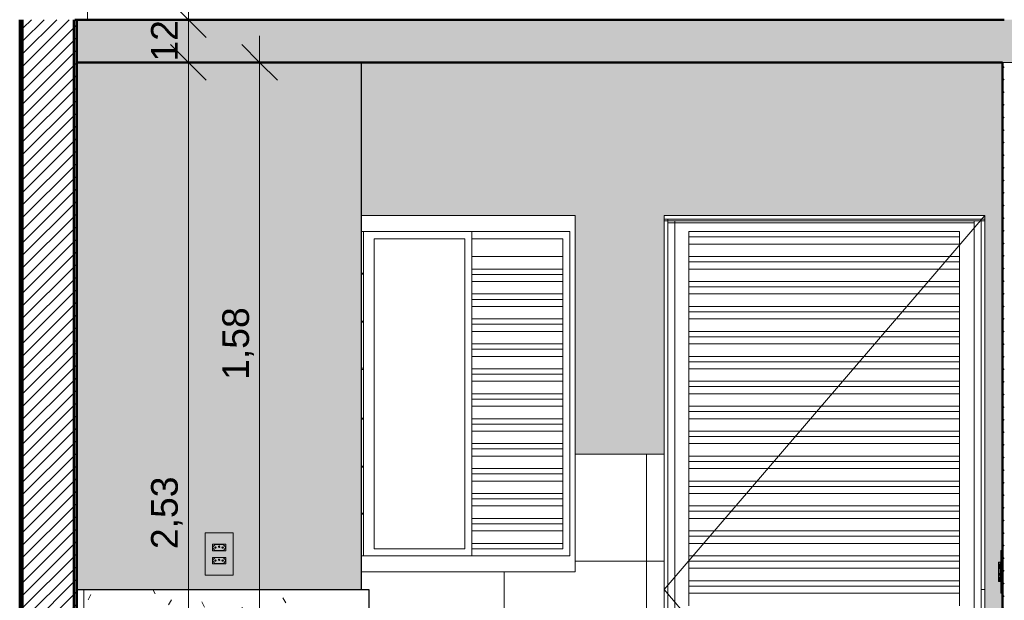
# Model space of a CAD drawing. Header units: metres. Extents: x -28.2 to -1.6, y -1.6 to 5.9.
# Tile 46 of 88: x -17.2 to -14.4, y 1 to 2.6. Entities that reach past the tile are written whole.
import ezdxf

# ---------------------------------------------------------------- set-up
doc = ezdxf.new("R2010")
doc.units = ezdxf.units.M
for name, color, linetype, lineweight in [('A-ANNO-DIMS', 7, 'Continuous', 9), ('A-ANNO-DIMS-50', 7, 'Continuous', 9), ('A-DOOR', 7, 'Continuous', 5), ('A-FLOR', 7, 'Continuous', 5), ('A-FLOR-PATT', 7, 'Continuous', 50), ('A-GENM', 7, 'Continuous', 5), ('A-GLAZ', 7, 'Continuous', 5), ('A-ROOF', 7, 'Continuous', 5), ('A-WALL', 7, 'Continuous', 5), ('A-WALL-PATT', 7, 'Continuous', 5), ('E-ELEC-FIXT', 7, 'Continuous', 5), ('E-LITE', 7, 'Continuous', 5), ('I-WALL', 7, 'Continuous', 5), ('Q-CASE', 7, 'Continuous', 5)]:
    doc.layers.add(name, color=color, linetype=linetype, lineweight=lineweight)
doc.layers.add('A-DETL', color=7, linetype='Continuous', lineweight=5, true_color=0x00a600)
doc.styles.add('Arial_1', font='arial.ttf', dxfattribs={"height": 0.075})
doc.dimstyles.new('Com_linha__ref__contínua__-_Cor_Vermelha_Arial_1_5mm', dxfattribs={"dimscale": 0.3048, "dimtxt": 0.076519, "dimasz": 0.328084, "dimexe": 0.246063, "dimexo": 0.246063, "dimgap": 0.024606, "dimtad": 1, "dimrnd": 0.01, "dimzin": 0, "dimdsep": 46, "dimtxsty": 'Arial_1', "dimblk1": 'OBLIQUE', "dimblk2": 'OBLIQUE', "dimsah": 1, "dimcen": 0.09, "dimdle": 0.246063, "dimazin": 0, "dimtfac": 1, "dimtdec": 4, "dimtix": 1, "dimtmove": 0, "dimatfit": 3, "dimfxl": 1, "dimtvp": 1, "dimtolj": 1, "dimtzin": 0, "dimarcsym": 2})
doc.dimstyles.new('Com_linha__ref__contínua__-_Cor_Vermelha_Arial_1_5mm_2', dxfattribs={"dimscale": 0.3048, "dimtxt": 0.076519, "dimasz": 0.328084, "dimexe": 0.246063, "dimexo": 0.246063, "dimgap": 0.024606, "dimtad": 1, "dimdec": 1, "dimlfac": 100, "dimrnd": 0.1, "dimdsep": 46, "dimtxsty": 'Arial_1', "dimblk1": 'OBLIQUE', "dimblk2": 'OBLIQUE', "dimsah": 1, "dimcen": 0.09, "dimdle": 0.246063, "dimazin": 0, "dimtfac": 1, "dimtdec": 4, "dimtix": 1, "dimtmove": 0, "dimatfit": 3, "dimfxl": 1, "dimtvp": 1, "dimtolj": 1, "dimtzin": 0, "dimarcsym": 2})
pattern_1 = [(45, (-13.49178, 2.812), (-0.01767767, 0.01767767), [])]
pattern_2 = [(0, (-14.575, 2.812), (0.4064, 0.1016), [0.01676, -0.28804, 0.01676, -0.28804, -1.626]), (0, (-14.575, 2.812), (0.4064, 0.1016), [-0.6096, 0.01676, -0.59284, 0.01676, -0.28804, -0.7112]), (0, (-14.575, 2.812), (0.4064, 0.1016), [-1.524, 0.01676, -0.18644, 0.01676, -0.49124]), (120, (-14.423, 2.863), (-0.2911882, 0.3011527), [0.01676, -0.28804, 0.01676, -0.28804, -1.626]), (120, (-14.423, 2.863), (-0.2911882, 0.3011527), [-0.6096, 0.01676, -0.59284, 0.01676, -0.28804, -0.7112]), (120, (-14.423, 2.863), (-0.2911882, 0.3011527), [-1.524, 0.01676, -0.18644, 0.01676, -0.49124]), (240, (-14.372, 3.066), (-0.1152118, -0.4027527), [0.01676, -0.28804, 0.01676, -0.28804, -1.626]), (240, (-14.372, 3.066), (-0.1152118, -0.4027527), [-0.6096, 0.01676, -0.59284, 0.01676, -0.28804, -0.7112]), (240, (-14.372, 3.066), (-0.1152118, -0.4027527), [-1.524, 0.01676, -0.18644, 0.01676, -0.49124])]

# ---------------------------------------------------------------- blocks, each defined once
blk = doc.blocks.new('TAMPO DO ABRIGO GLP EM GRANITO CINZA ANDORINHA - TAMPO DO ABRIGO GLP EM GRANITO CINZA ANDORINHA-1861549-CASA 4')
at = {"layer": 'Q-CASE', "true_color": 0x6b6b6b}
h = blk.add_hatch(dxfattribs=at)
h.set_pattern_fill('FP_3', color=251, style=0, pattern_type=2)
h.set_pattern_definition(pattern_2)
h.paths.add_polyline_path([(-18.055, 0.95), (-17.255, 0.95), (-17.255, 1.05), (-18.055, 1.05), (-18.055, 0.9604)])
h = blk.add_hatch(dxfattribs=at)
h.set_pattern_fill('FP_3', color=251, style=0, pattern_type=2)
h.set_pattern_definition(pattern_2)
h.paths.add_polyline_path([(-16.417, 0.93), (-16.405, 0.93), (-16.405, 0.95), (-18.075, 0.95), (-18.075, 0.93), (-16.425, 0.93)])
at = {"layer": 'Q-CASE'}
for p, q in [((-18.075, 1.05), (-18.055, 1.05)), ((-18.055, 1.05), (-17.255, 1.05)), ((-18.055, 0.95), (-18.055, 1.05)), ((-17.255, 0.95), (-17.255, 1.05)), ((-18.055, 0.95), (-18.075, 0.95)), ((-18.075, 0.95), (-16.405, 0.95)), ((-16.405, 0.93), (-16.405, 0.95)), ((-16.405, 0.93), (-18.075, 0.93))]:
    blk.add_line(p, q, dxfattribs=at)
blk = doc.blocks.new('PORTA DE ABRIR VENEZIANA_ 100_ AÇO GALVANIZADO COM PINTURA BRANCA E FECHADURA TIPO ALAVANCA - Porta Veneziana Branca 85x210-2418156-CASA 4')
at = {"layer": 'A-DOOR'}
for p, q in [((-16.425, 1.05), (-15.525, 2.1)), ((-16.425, 2.09), (-16.425, 0.95)), ((-16.415, 2.09), (-16.425, 2.09)), ((-16.425, 2.085), (-16.425, 2.09)), ((-16.425, 2.09), (-15.525, 2.09)), ((-16.425, 2.085), (-15.525, 2.085)), ((-16.415, 2.09), (-16.415, 0.95)), ((-16.415, 2.08), (-15.555, 2.08)), ((-16.395, 2.085), (-16.395, 0)), ((-15.555, 2.085), (-15.555, 0)), ((-15.535, 2.09), (-15.535, 0)), ((-15.525, 2.09), (-15.535, 2.09)), ((-15.525, 2.09), (-15.525, 0.1)), ((-15.525, 2.09), (-15.525, 2.085)), ((-16.3561, 2.055), (-16.3561, 2.0551)), ((-16.3561, 2.0551), (-15.5961, 2.0551)), ((-16.3561, 2.04), (-16.3561, 2.055)), ((-15.5961, 2.055), (-16.3561, 2.055)), ((-15.5961, 2.0551), (-15.5961, 2.055)), ((-15.5961, 2.055), (-15.5961, 2.04)), ((-16.3561, 2.02), (-16.3561, 2.04)), ((-16.3561, 2.04), (-15.5961, 2.04)), ((-16.3561, 1.985), (-16.3561, 2.02)), ((-16.3561, 2.02), (-15.5961, 2.02)), ((-15.5961, 2.04), (-15.5961, 2.02)), ((-15.5961, 2.02), (-15.5961, 1.985)), ((-16.3561, 1.97), (-16.3561, 1.985)), ((-16.3561, 1.985), (-15.5961, 1.985)), ((-16.3561, 1.95), (-16.3561, 1.97)), ((-16.3561, 1.97), (-15.5961, 1.97)), ((-15.5961, 1.985), (-15.5961, 1.97)), ((-15.5961, 1.97), (-15.5961, 1.95)), ((-16.3561, 1.915), (-16.3561, 1.95)), ((-16.3561, 1.95), (-15.5961, 1.95)), ((-15.5961, 1.95), (-15.5961, 1.915)), ((-16.3561, 1.9), (-16.3561, 1.915)), ((-16.3561, 1.915), (-15.5961, 1.915)), ((-15.5961, 1.915), (-15.5961, 1.9)), ((-16.3561, 1.88), (-16.3561, 1.9)), ((-16.3561, 1.9), (-15.5961, 1.9)), ((-15.5961, 1.9), (-15.5961, 1.88)), ((-16.3561, 1.845), (-16.3561, 1.88)), ((-16.3561, 1.88), (-15.5961, 1.88)), ((-15.5961, 1.88), (-15.5961, 1.845)), ((-16.3561, 1.83), (-16.3561, 1.845)), ((-16.3561, 1.845), (-15.5961, 1.845)), ((-16.3561, 1.81), (-16.3561, 1.83)), ((-16.3561, 1.83), (-15.5961, 1.83)), ((-15.5961, 1.845), (-15.5961, 1.83)), ((-15.5961, 1.83), (-15.5961, 1.81)), ((-16.3561, 1.775), (-16.3561, 1.81)), ((-16.3561, 1.81), (-15.5961, 1.81)), ((-15.5961, 1.81), (-15.5961, 1.775)), ((-16.3561, 1.76), (-16.3561, 1.775)), ((-16.3561, 1.775), (-15.5961, 1.775)), ((-15.5961, 1.775), (-15.5961, 1.76)), ((-16.3561, 1.74), (-16.3561, 1.76)), ((-16.3561, 1.76), (-15.5961, 1.76)), ((-15.5961, 1.76), (-15.5961, 1.74)), ((-16.3561, 1.705), (-16.3561, 1.74)), ((-16.3561, 1.74), (-15.5961, 1.74)), ((-15.5961, 1.74), (-15.5961, 1.705)), ((-16.3561, 1.69), (-16.3561, 1.705)), ((-16.3561, 1.705), (-15.5961, 1.705)), ((-16.3561, 1.67), (-16.3561, 1.69)), ((-16.3561, 1.69), (-15.5961, 1.69)), ((-15.5961, 1.705), (-15.5961, 1.69)), ((-15.5961, 1.69), (-15.5961, 1.67)), ((-16.3561, 1.635), (-16.3561, 1.67)), ((-16.3561, 1.67), (-15.5961, 1.67)), ((-15.5961, 1.67), (-15.5961, 1.635)), ((-16.3561, 1.62), (-16.3561, 1.635)), ((-16.3561, 1.635), (-15.5961, 1.635)), ((-15.5961, 1.635), (-15.5961, 1.62)), ((-16.3561, 1.6), (-16.3561, 1.62)), ((-16.3561, 1.62), (-15.5961, 1.62)), ((-15.5961, 1.62), (-15.5961, 1.6)), ((-16.3561, 1.565), (-16.3561, 1.6)), ((-16.3561, 1.6), (-15.5961, 1.6)), ((-15.5961, 1.6), (-15.5961, 1.565)), ((-16.3561, 1.55), (-16.3561, 1.565)), ((-16.3561, 1.565), (-15.5961, 1.565)), ((-16.3561, 1.53), (-16.3561, 1.55)), ((-16.3561, 1.55), (-15.5961, 1.55)), ((-15.5961, 1.565), (-15.5961, 1.55)), ((-15.5961, 1.55), (-15.5961, 1.53)), ((-16.3561, 1.495), (-16.3561, 1.53)), ((-16.3561, 1.53), (-15.5961, 1.53)), ((-15.5961, 1.53), (-15.5961, 1.495)), ((-16.3561, 1.48), (-16.3561, 1.495)), ((-16.3561, 1.495), (-15.5961, 1.495)), ((-15.5961, 1.495), (-15.5961, 1.48)), ((-16.3561, 1.46), (-16.3561, 1.48)), ((-16.3561, 1.48), (-15.5961, 1.48)), ((-15.5961, 1.48), (-15.5961, 1.46)), ((-16.3561, 1.425), (-16.3561, 1.46)), ((-16.3561, 1.46), (-15.5961, 1.46)), ((-15.5961, 1.46), (-15.5961, 1.425)), ((-16.3561, 1.41), (-16.3561, 1.425)), ((-16.3561, 1.425), (-15.5961, 1.425)), ((-15.5961, 1.425), (-15.5961, 1.41)), ((-16.3561, 1.39), (-16.3561, 1.41)), ((-16.3561, 1.41), (-15.5961, 1.41)), ((-16.3561, 1.355), (-16.3561, 1.39)), ((-16.3561, 1.39), (-15.5961, 1.39)), ((-15.5961, 1.41), (-15.5961, 1.39)), ((-15.5961, 1.39), (-15.5961, 1.355)), ((-16.3561, 1.34), (-16.3561, 1.355)), ((-16.3561, 1.355), (-15.5961, 1.355)), ((-15.5961, 1.355), (-15.5961, 1.34)), ((-16.3561, 1.32), (-16.3561, 1.34)), ((-16.3561, 1.34), (-15.5961, 1.34)), ((-15.5961, 1.34), (-15.5961, 1.32)), ((-16.3561, 1.285), (-16.3561, 1.32)), ((-16.3561, 1.32), (-15.5961, 1.32)), ((-15.5961, 1.32), (-15.5961, 1.285)), ((-16.3561, 1.27), (-16.3561, 1.285)), ((-16.3561, 1.285), (-15.5961, 1.285)), ((-15.5961, 1.285), (-15.5961, 1.27)), ((-16.3561, 1.25), (-16.3561, 1.27)), ((-16.3561, 1.27), (-15.5961, 1.27)), ((-16.3561, 1.215), (-16.3561, 1.25)), ((-16.3561, 1.25), (-15.5961, 1.25)), ((-15.5961, 1.27), (-15.5961, 1.25)), ((-15.5961, 1.25), (-15.5961, 1.215)), ((-16.3561, 1.2), (-16.3561, 1.215)), ((-16.3561, 1.215), (-15.5961, 1.215)), ((-16.3561, 1.18), (-16.3561, 1.2)), ((-16.3561, 1.2), (-15.5961, 1.2)), ((-15.5961, 1.215), (-15.5961, 1.2)), ((-15.5961, 1.2), (-15.5961, 1.18)), ((-16.3561, 1.145), (-16.3561, 1.18)), ((-16.3561, 1.18), (-15.5961, 1.18)), ((-15.5961, 1.18), (-15.5961, 1.145)), ((-16.3561, 1.13), (-16.3561, 1.145)), ((-16.3561, 1.145), (-15.5961, 1.145)), ((-15.5961, 1.145), (-15.5961, 1.13)), ((-16.3561, 1.11), (-16.3561, 1.13)), ((-16.3561, 1.13), (-15.5961, 1.13)), ((-16.3561, 1.075), (-16.3561, 1.11)), ((-16.3561, 1.11), (-15.5961, 1.11)), ((-15.5961, 1.13), (-15.5961, 1.11)), ((-15.5961, 1.11), (-15.5961, 1.075)), ((-16.3561, 1.06), (-16.3561, 1.075)), ((-16.3561, 1.075), (-15.5961, 1.075)), ((-16.3561, 1.04), (-16.3561, 1.06)), ((-16.3561, 1.06), (-15.5961, 1.06)), ((-15.5961, 1.075), (-15.5961, 1.06)), ((-15.5961, 1.06), (-15.5961, 1.04)), ((-15.525, 0), (-16.425, 1.05)), ((-16.3561, 1.005), (-16.3561, 1.04)), ((-16.3561, 1.04), (-15.5961, 1.04)), ((-15.5961, 1.04), (-15.5961, 1.005)), ((-15.535, 1.05), (-15.525, 1.05))]:
    blk.add_line(p, q, dxfattribs=at)
blk = doc.blocks.new('LONGARINA_STEEL_FRAME - LONGARINA_STEEL_FRAME-1917798-CASA 4')
at = {"layer": 'A-ROOF'}
blk.add_line((-18.045, 2.65), (-18.045, 3.6835), dxfattribs=at)
blk = doc.blocks.new('JANELA DE CORRE_389-CASA 40')
at = {"layer": 'A-GLAZ'}
for p, q in [((-16.675, 2.1), (-17.275, 2.1)), ((-16.675, 1.1), (-16.675, 2.1)), ((-17.275, 2.055), (-16.69, 2.055)), ((-17.27, 2.055), (-17.27, 1.145)), ((-16.965, 1.145), (-16.965, 2.055)), ((-16.69, 2.055), (-16.69, 1.145)), ((-17.24, 2.035), (-16.985, 2.035)), ((-17.24, 1.165), (-17.24, 2.035)), ((-16.985, 2.035), (-16.985, 1.165)), ((-16.965, 2.035), (-16.71, 2.035)), ((-16.71, 2.035), (-16.71, 1.165)), ((-16.965, 1.985), (-16.71, 1.985)), ((-17.275, 1.9385), (-17.27, 1.9385)), ((-16.965, 1.95), (-16.71, 1.95)), ((-17.275, 1.9355), (-17.27, 1.9355)), ((-16.965, 1.935), (-16.71, 1.935)), ((-16.965, 1.915), (-16.71, 1.915)), ((-16.965, 1.88), (-16.71, 1.88)), ((-16.965, 1.865), (-16.71, 1.865)), ((-16.965, 1.845), (-16.71, 1.845)), ((-17.275, 1.8035), (-17.27, 1.8035)), ((-17.275, 1.8005), (-17.27, 1.8005)), ((-16.965, 1.81), (-16.71, 1.81)), ((-16.965, 1.795), (-16.71, 1.795)), ((-16.965, 1.775), (-16.71, 1.775)), ((-16.965, 1.74), (-16.71, 1.74)), ((-16.965, 1.725), (-16.71, 1.725)), ((-16.965, 1.705), (-16.71, 1.705)), ((-17.275, 1.6715), (-17.27, 1.6715)), ((-17.275, 1.6685), (-17.27, 1.6685)), ((-16.965, 1.67), (-16.71, 1.67)), ((-16.965, 1.655), (-16.71, 1.655)), ((-16.965, 1.635), (-16.71, 1.635)), ((-16.965, 1.6), (-16.71, 1.6)), ((-16.965, 1.585), (-16.71, 1.585)), ((-16.965, 1.565), (-16.71, 1.565)), ((-17.275, 1.5315), (-17.27, 1.5315)), ((-17.275, 1.5285), (-17.27, 1.5285)), ((-16.965, 1.53), (-16.71, 1.53)), ((-16.965, 1.515), (-16.71, 1.515)), ((-16.965, 1.495), (-16.71, 1.495)), ((-16.965, 1.46), (-16.71, 1.46)), ((-16.965, 1.445), (-16.71, 1.445)), ((-16.965, 1.425), (-16.71, 1.425)), ((-17.275, 1.3965), (-17.27, 1.3965)), ((-17.275, 1.3935), (-17.27, 1.3935)), ((-16.965, 1.39), (-16.71, 1.39)), ((-16.965, 1.375), (-16.71, 1.375)), ((-16.965, 1.355), (-16.71, 1.355)), ((-16.965, 1.32), (-16.71, 1.32)), ((-16.965, 1.305), (-16.71, 1.305)), ((-16.965, 1.285), (-16.71, 1.285)), ((-17.275, 1.2645), (-17.27, 1.2645)), ((-17.275, 1.2615), (-17.27, 1.2615)), ((-16.965, 1.25), (-16.71, 1.25)), ((-16.965, 1.235), (-16.71, 1.235)), ((-16.965, 1.215), (-16.71, 1.215)), ((-16.985, 1.165), (-17.24, 1.165)), ((-16.71, 1.18), (-16.965, 1.18)), ((-16.71, 1.165), (-16.965, 1.165)), ((-16.69, 1.145), (-17.275, 1.145)), ((-17.275, 1.1), (-16.675, 1.1))]:
    blk.add_line(p, q, dxfattribs=at)
blk = doc.blocks.new('1_b_2 Tomadas 2P_T_Conjunto 4x2 - a_ 2 Tomadas 2P_T 10A-2371953-CASA 4')
at = {"layer": 'A-GENM', "true_color": 0xfbfbfb}
h = blk.add_hatch(color=7, dxfattribs=at)
h.paths.add_polyline_path([(-17.6935, 1.0906), (-17.6356, 1.0906), (-17.6356, 1.21), (-17.7145, 1.21), (-17.7145, 1.0906), (-17.6948, 1.0906)])
h.paths.add_polyline_path([(-17.6575, 1.1227), (-17.6935, 1.1232), (-17.6935, 1.1407), (-17.6565, 1.1402), (-17.6565, 1.1227)])
h.paths.add_polyline_path([(-17.659, 1.1593), (-17.6935, 1.1598), (-17.6935, 1.1773), (-17.6565, 1.1768), (-17.6565, 1.1593), (-17.6582, 1.1593)])
at = {"layer": 'A-GENM'}
for p, q in [((-17.6356, 1.21), (-17.7145, 1.21)), ((-17.7145, 1.0906), (-17.7145, 1.21)), ((-17.6356, 1.21), (-17.6356, 1.0906)), ((-17.7145, 1.0906), (-17.6356, 1.0906))]:
    blk.add_line(p, q, dxfattribs=at)
blk = doc.blocks.new('x_Módulo de Tomada não listavel 2 - x_Módulo de Tomada não listavel 2-2371671-CASA 4')
at = {"layer": 'E-ELEC-FIXT', "true_color": 0xfbfbfb}
h = blk.add_hatch(color=7, dxfattribs=at)
h.paths.add_polyline_path([(-17.6849, 1.1593), (-17.6565, 1.1598), (-17.6565, 1.1773), (-17.6935, 1.1768), (-17.6935, 1.1593), (-17.685, 1.1593)])
h.paths.add_polyline_path([(-17.6845, 1.1598), (-17.687, 1.1605), (-17.6911, 1.1643), (-17.6924, 1.1666), (-17.6924, 1.17), (-17.6908, 1.1726), (-17.6862, 1.1765), (-17.6845, 1.1768), (-17.6639, 1.1765), (-17.6621, 1.1753), (-17.6582, 1.1712), (-17.6574, 1.17), (-17.6582, 1.1654), (-17.6621, 1.1613), (-17.6643, 1.16), (-17.6656, 1.1598), (-17.6823, 1.1598)])
h = blk.add_hatch(color=7, dxfattribs=at)
h.paths.add_polyline_path([(-17.675, 1.1598), (-17.6643, 1.16), (-17.6621, 1.1613), (-17.6582, 1.1654), (-17.6575, 1.1679), (-17.6577, 1.17), (-17.6593, 1.1726), (-17.6639, 1.1765), (-17.6656, 1.1768), (-17.6862, 1.1765), (-17.688, 1.1753), (-17.6919, 1.1712), (-17.6925, 1.1686), (-17.6924, 1.1666), (-17.6911, 1.1643), (-17.687, 1.1605), (-17.6845, 1.1598), (-17.6797, 1.1598)])
h.paths.add_polyline_path([(-17.6852, 1.1663), (-17.6866, 1.1669), (-17.6872, 1.1683), (-17.6866, 1.1697), (-17.6852, 1.1703), (-17.6838, 1.1697), (-17.6832, 1.1683), (-17.6838, 1.1669), (-17.6846, 1.1664)])
h.paths.add_polyline_path([(-17.6649, 1.1663), (-17.6663, 1.1669), (-17.6669, 1.1683), (-17.6663, 1.1697), (-17.6649, 1.1703), (-17.6635, 1.1697), (-17.6629, 1.1683), (-17.6635, 1.1669), (-17.6644, 1.1664)])
h.paths.add_polyline_path([(-17.675, 1.1686), (-17.6765, 1.1692), (-17.677, 1.1706), (-17.6765, 1.172), (-17.675, 1.1726), (-17.6736, 1.172), (-17.673, 1.1706), (-17.6736, 1.1692), (-17.6745, 1.1686)])
at = {"layer": 'E-ELEC-FIXT'}
for p, q in [((-17.6565, 1.1773), (-17.6935, 1.1773)), ((-17.6935, 1.1773), (-17.6935, 1.1593)), ((-17.6925, 1.1679), (-17.6925, 1.1687)), ((-17.6925, 1.1687), (-17.6925, 1.1679)), ((-17.6925, 1.1687), (-17.6925, 1.1679)), ((-17.6911, 1.1723), (-17.688, 1.1753)), ((-17.688, 1.1613), (-17.6911, 1.1643)), ((-17.6845, 1.1768), (-17.6656, 1.1768)), ((-17.6621, 1.1753), (-17.659, 1.1723)), ((-17.659, 1.1643), (-17.6621, 1.1613)), ((-17.6575, 1.1687), (-17.6575, 1.1679)), ((-17.6575, 1.1679), (-17.6575, 1.1687)), ((-17.6575, 1.1679), (-17.6575, 1.1687)), ((-17.6565, 1.1593), (-17.6565, 1.1773)), ((-17.6935, 1.1593), (-17.6565, 1.1593)), ((-17.6656, 1.1598), (-17.6845, 1.1598))]:
    blk.add_line(p, q, dxfattribs=at)
for centre, radius, start, end in [((-17.6875, 1.1687), 0.005, 135, 180), ((-17.6875, 1.1679), 0.005, 180, 225), ((-17.6845, 1.1718), 0.005, 90, 135), ((-17.6852, 1.1683), 0.002, 0, 180), ((-17.6852, 1.1683), 0.002, 180, 0), ((-17.675, 1.1706), 0.002, 0, 180), ((-17.675, 1.1706), 0.002, 180, 0), ((-17.6649, 1.1683), 0.002, 0, 180), ((-17.6649, 1.1683), 0.002, 180, 0), ((-17.6656, 1.1718), 0.005, 45, 90), ((-17.6625, 1.1687), 0.005, 0, 45), ((-17.6625, 1.1679), 0.005, 315, 0), ((-17.6845, 1.1648), 0.005, 225, 270), ((-17.6656, 1.1648), 0.005, 270, 315)]:
    blk.add_arc(centre, radius, start, end, dxfattribs=at)
blk = doc.blocks.new('x_Módulo de Tomada não listavel 2 - x_Módulo de Tomada não listavel 2-2371674-CASA 4')
at = {"layer": 'E-ELEC-FIXT', "true_color": 0xfbfbfb}
h = blk.add_hatch(color=7, dxfattribs=at)
h.paths.add_polyline_path([(-17.6651, 1.1227), (-17.6565, 1.1232), (-17.6571, 1.1354), (-17.6582, 1.1288), (-17.6621, 1.1247), (-17.6643, 1.1234), (-17.6656, 1.1232), (-17.6862, 1.1235), (-17.688, 1.1247), (-17.6919, 1.1288), (-17.6926, 1.132), (-17.6935, 1.1354), (-17.6935, 1.1227), (-17.6651, 1.1227)])
h.paths.add_polyline_path([(-17.6575, 1.1321), (-17.6565, 1.1407), (-17.6935, 1.1402), (-17.6924, 1.1334), (-17.6908, 1.1359), (-17.6862, 1.1399), (-17.6845, 1.1402), (-17.6639, 1.1399), (-17.6617, 1.1383), (-17.6582, 1.1346), (-17.6576, 1.1322)])
h = blk.add_hatch(color=7, dxfattribs=at)
h.paths.add_polyline_path([(-17.6845, 1.1232), (-17.6639, 1.1235), (-17.6621, 1.1247), (-17.6582, 1.1288), (-17.6575, 1.1313), (-17.6577, 1.1334), (-17.6592, 1.1359), (-17.6639, 1.1399), (-17.6656, 1.1402), (-17.6862, 1.1399), (-17.688, 1.1387), (-17.6919, 1.1346), (-17.6925, 1.132), (-17.6924, 1.13), (-17.6911, 1.1277), (-17.6862, 1.1235), (-17.6852, 1.1233)])
h.paths.add_polyline_path([(-17.6852, 1.1297), (-17.6866, 1.1303), (-17.6872, 1.1317), (-17.6866, 1.1331), (-17.6852, 1.1337), (-17.6838, 1.1331), (-17.6832, 1.1317), (-17.6838, 1.1303), (-17.6846, 1.1298)])
h.paths.add_polyline_path([(-17.6649, 1.1297), (-17.6663, 1.1303), (-17.6669, 1.1317), (-17.6663, 1.1331), (-17.6649, 1.1337), (-17.6635, 1.1331), (-17.6629, 1.1317), (-17.6635, 1.1303), (-17.6644, 1.1298)])
h.paths.add_polyline_path([(-17.675, 1.132), (-17.6765, 1.1326), (-17.677, 1.134), (-17.6765, 1.1354), (-17.675, 1.136), (-17.6736, 1.1354), (-17.673, 1.134), (-17.6736, 1.1326), (-17.6745, 1.132)])
at = {"layer": 'E-ELEC-FIXT'}
for p, q in [((-17.6565, 1.1407), (-17.6935, 1.1407)), ((-17.6935, 1.1407), (-17.6935, 1.1227)), ((-17.6911, 1.1357), (-17.688, 1.1387)), ((-17.6845, 1.1402), (-17.6656, 1.1402)), ((-17.6621, 1.1387), (-17.659, 1.1357)), ((-17.6565, 1.1227), (-17.6565, 1.1407)), ((-17.6935, 1.1227), (-17.6565, 1.1227)), ((-17.6925, 1.1313), (-17.6925, 1.1321)), ((-17.6925, 1.1321), (-17.6925, 1.1313)), ((-17.6925, 1.1321), (-17.6925, 1.1313)), ((-17.688, 1.1247), (-17.6911, 1.1277)), ((-17.6656, 1.1232), (-17.6845, 1.1232)), ((-17.659, 1.1277), (-17.6621, 1.1247)), ((-17.6575, 1.1321), (-17.6575, 1.1313)), ((-17.6575, 1.1313), (-17.6575, 1.1321)), ((-17.6575, 1.1313), (-17.6575, 1.1321))]:
    blk.add_line(p, q, dxfattribs=at)
for centre, radius, start, end in [((-17.6875, 1.1321), 0.005, 135, 180), ((-17.6845, 1.1352), 0.005, 90, 135), ((-17.6852, 1.1317), 0.002, 0, 180), ((-17.675, 1.134), 0.002, 0, 180), ((-17.675, 1.134), 0.002, 180, 0), ((-17.6649, 1.1317), 0.002, 0, 180), ((-17.6656, 1.1352), 0.005, 45, 90), ((-17.6625, 1.1321), 0.005, 0, 45), ((-17.6875, 1.1313), 0.005, 180, 225), ((-17.6845, 1.1282), 0.005, 225, 270), ((-17.6852, 1.1317), 0.002, 180, 0), ((-17.6649, 1.1317), 0.002, 180, 0), ((-17.6656, 1.1282), 0.005, 270, 315), ((-17.6625, 1.1313), 0.005, 315, 0)]:
    blk.add_arc(centre, radius, start, end, dxfattribs=at)
blk = doc.blocks.new('2_b_4 Interruptores_Conjunto 4x4 - a_ 4 Teclas Simples-2378799-CASA 4')
at = {"layer": 'A-GENM', "true_color": 0xfbfbfb}
for points in [[(-15.4797, 1.0403), (-15.4771, 1.0406), (-15.4771, 1.1597), (-15.4802, 1.1597), (-15.4797, 1.127), (-15.4787, 1.127), (-15.4788, 1.109), (-15.4802, 1.109), (-15.4797, 1.091), (-15.4787, 1.091), (-15.4788, 1.073), (-15.4802, 1.073), (-15.4802, 1.0403)], [(-15.4771, 1.0403), (-15.475, 1.0403), (-15.475, 1.1597), (-15.4771, 1.1597), (-15.4771, 1.0463)]]:
    blk.add_hatch(color=7, dxfattribs=at).paths.add_polyline_path(points)
at = {"layer": 'A-GENM'}
for p, q in [((-15.4802, 1.1597), (-15.4802, 1.127)), ((-15.4771, 1.1597), (-15.4802, 1.1597)), ((-15.4771, 1.1597), (-15.475, 1.1597)), ((-15.4771, 1.1597), (-15.4771, 1.0403)), ((-15.4802, 1.109), (-15.4802, 1.091)), ((-15.4802, 1.073), (-15.4802, 1.0403)), ((-15.4802, 1.0403), (-15.4771, 1.0403)), ((-15.475, 1.0403), (-15.4771, 1.0403))]:
    blk.add_line(p, q, dxfattribs=at)
blk = doc.blocks.new('x_ Módulo de Tecla Interrupor não listavel 1 4 teclas 4X4 - x_ Módulo de Tecla Interrupor não listavel 1 4 teclas 4X4-2386018-CASA 4')
at = {"layer": 'E-LITE', "true_color": 0xfbfbfb}
for points in [[(-15.4861, 1.109), (-15.4841, 1.109), (-15.4846, 1.127), (-15.4861, 1.127), (-15.4861, 1.1191)], [(-15.4841, 1.109), (-15.4787, 1.109), (-15.4787, 1.127), (-15.4841, 1.127)]]:
    blk.add_hatch(color=7, dxfattribs=at).paths.add_polyline_path(points)
at = {"layer": 'E-LITE'}
for p, q in [((-15.4861, 1.127), (-15.4861, 1.109)), ((-15.4841, 1.127), (-15.4861, 1.127)), ((-15.4861, 1.109), (-15.4841, 1.109)), ((-15.4841, 1.127), (-15.4787, 1.127)), ((-15.4787, 1.109), (-15.4841, 1.109))]:
    blk.add_line(p, q, dxfattribs=at)
blk = doc.blocks.new('x_ Módulo de Tecla Interrupor não listavel 2 4 teclas 4X4 - x_ Módulo de Tecla Interrupor não listavel 2 4 teclas 4X4-2386020-CASA 4')
at = {"layer": 'E-LITE', "true_color": 0xfbfbfb}
for points in [[(-15.4861, 1.073), (-15.4841, 1.073), (-15.4846, 1.091), (-15.4861, 1.091), (-15.4861, 1.075)], [(-15.4795, 1.073), (-15.4787, 1.073), (-15.4787, 1.091), (-15.4841, 1.091), (-15.4841, 1.073)]]:
    blk.add_hatch(color=7, dxfattribs=at).paths.add_polyline_path(points)
at = {"layer": 'E-LITE'}
for p, q in [((-15.4861, 1.091), (-15.4861, 1.073)), ((-15.4841, 1.091), (-15.4861, 1.091)), ((-15.4841, 1.091), (-15.4787, 1.091)), ((-15.4861, 1.073), (-15.4841, 1.073)), ((-15.4787, 1.073), (-15.4841, 1.073))]:
    blk.add_line(p, q, dxfattribs=at)
blk = doc.blocks.new('1_f_1 Tomada _ 2 Interruptores_Conjunto 4x2 - a_2 Simples _ 1 Tomada 10A-2372388-CASA 4')
at = {"layer": 'A-GENM'}
for q in [(-15.4802, 1.16), (-15.475, 1.16)]:
    blk.add_line((-15.4771, 1.16), q, dxfattribs=at)
blk = doc.blocks.new('x_Módulo de Tecla Interrupor não listavel 4_2 teclas com tomada - x_Módulo de Tecla Interrupor não listavel 4_2 teclas com tomada-2378012-CASA 4')
at = {"layer": 'E-LITE'}
for p, q in [((-15.4863, 1.127), (-15.4863, 1.109)), ((-15.4862, 1.127), (-15.4863, 1.127)), ((-15.4863, 1.109), (-15.4862, 1.109))]:
    blk.add_line(p, q, dxfattribs=at)
blk = doc.blocks.new('x_Módulo de Tecla Interrupor não listavel 4a 2 teclas com tomada - x_Módulo de Tecla Interrupor não listavel 4a 2 teclas com tomada-2378013-CASA 4')
at = {"layer": 'E-LITE', "true_color": 0xfbfbfb}
for points in [[(-15.4863, 1.091), (-15.4843, 1.091), (-15.4848, 1.109), (-15.4863, 1.109), (-15.4863, 1.1036)], [(-15.4841, 1.091), (-15.4802, 1.091), (-15.4802, 1.109), (-15.4843, 1.109), (-15.4843, 1.091)]]:
    blk.add_hatch(color=7, dxfattribs=at).paths.add_polyline_path(points)
at = {"layer": 'E-LITE'}
for p, q in [((-15.4863, 1.109), (-15.4863, 1.091)), ((-15.4862, 1.109), (-15.4863, 1.109)), ((-15.4863, 1.091), (-15.4862, 1.091))]:
    blk.add_line(p, q, dxfattribs=at)
blk = doc.blocks.new('DIMBLOCK20-CASA 4')
at = {"layer": 'A-ANNO-DIMS-50', "color": 242, "true_color": 0xbd2b2e, "transparency": 16777216}
for p, q in [((-16.4781, 0.95), (-16.4781, 2.605)), ((-16.4781, 2.53), (-16.5281, 2.58)), ((-16.4781, 2.53), (-16.5531, 2.53)), ((-16.4781, 2.53), (-16.4281, 2.48)), ((-16.4781, 2.53), (-16.4738, 2.53)), ((-16.4781, 0.95), (-16.5281, 1)), ((-16.4781, 0.95), (-16.5531, 0.95)), ((-16.4781, 0.95), (-16.4281, 0.9)), ((-16.4781, 0.95), (-16.4738, 0.95))]:
    blk.add_line(p, q, dxfattribs=at)
at = {"layer": 'A-ANNO-DIMS-50', "color": 0, "transparency": 16777216, "insert": (-16.5829, 1.6388), "char_height": 0.075, "width": 0.242979, "attachment_point": 1, "rotation": 90, "line_spacing_factor": 0.941778, "style": 'Arial_1'}
blk.add_mtext('1,58', dxfattribs=at)
blk = doc.blocks.new('_Oblique')
at = {"color": 0, "linetype": 'ByBlock', "lineweight": -2}
blk.add_line((-0.5, -0.5), (0.5, 0.5), dxfattribs=at)
blk = doc.blocks.new('DIMBLOCK21-CASA 4')
at = {"layer": 'A-ANNO-DIMS-50', "color": 242, "true_color": 0xbd2b2e, "transparency": 16777216}
for p, q in [((-16.6781, -0.075), (-16.6781, 2.605)), ((-16.6781, 2.53), (-16.7281, 2.58)), ((-16.6781, 2.53), (-16.7531, 2.53)), ((-16.6781, 2.53), (-16.6281, 2.48)), ((-16.6781, 2.53), (-16.6738, 2.53)), ((-16.6781, 0), (-16.7281, 0.05)), ((-16.6781, 0), (-16.6281, -0.05)), ((-16.6781, 0), (-16.7531, 0)), ((-16.6781, 0), (-16.6738, 0))]:
    blk.add_line(p, q, dxfattribs=at)
at = {"layer": 'A-ANNO-DIMS-50', "color": 0, "transparency": 16777216, "insert": (-16.7829, 1.1638), "char_height": 0.075, "width": 0.242979, "attachment_point": 1, "rotation": 90, "line_spacing_factor": 0.941778, "style": 'Arial_1'}
blk.add_mtext('2,53', dxfattribs=at)
blk = doc.blocks.new('DIMBLOCK22-CASA 4')
at = {"layer": 'A-ANNO-DIMS-50', "color": 242, "true_color": 0xbd2b2e, "transparency": 16777216}
for p, q in [((-16.6781, 2.455), (-16.6781, 2.725)), ((-16.6781, 2.65), (-16.7281, 2.7)), ((-16.6781, 2.65), (-16.7531, 2.65)), ((-16.6781, 2.65), (-16.6281, 2.6)), ((-16.6781, 2.65), (-16.6738, 2.65)), ((-16.6781, 2.53), (-16.7281, 2.58)), ((-16.6781, 2.53), (-16.7531, 2.53)), ((-16.6781, 2.53), (-16.6281, 2.48)), ((-16.6781, 2.53), (-16.6738, 2.53))]:
    blk.add_line(p, q, dxfattribs=at)
at = {"layer": 'A-ANNO-DIMS-50', "color": 0, "transparency": 16777216, "insert": (-16.7829, 2.5323), "char_height": 0.075, "width": 0.138441, "attachment_point": 1, "rotation": 90, "line_spacing_factor": 0.941778, "style": 'Arial_1'}
blk.add_mtext('12', dxfattribs=at)

msp = doc.modelspace()

# ---------------------------------------------------------------- hatches: boundary and pattern name
at = {"layer": 'A-FLOR-PATT', "lineweight": 5, "true_color": 0x808080}
h = msp.add_hatch(dxfattribs=at)
h.set_pattern_fill('FP_2', color=8, style=0, pattern_type=2)
h.set_pattern_definition([(0, (-13.49178, 2.812), (0.2032, 0.0508), [0.01676, -0.13564, 0.01676, -0.13564, -0.8128]), (0, (-13.49178, 2.812), (0.2032, 0.0508), [-0.3048, 0.01676, -0.28804, 0.01676, -0.13564, -0.3556]), (0, (-13.49178, 2.812), (0.2032, 0.0508), [-0.762, 0.01676, -0.08484, 0.01676, -0.23724]), (120, (-13.41578, 2.838), (-0.1455941, 0.15057636), [0.01676, -0.13564, 0.01676, -0.13564, -0.8128]), (120, (-13.41578, 2.838), (-0.1455941, 0.15057636), [-0.3048, 0.01676, -0.28804, 0.01676, -0.13564, -0.3556]), (120, (-13.41578, 2.838), (-0.1455941, 0.15057636), [-0.762, 0.01676, -0.08484, 0.01676, -0.23724]), (240, (-13.38978, 2.939), (-0.0576059, -0.20137636), [0.01676, -0.13564, 0.01676, -0.13564, -0.8128]), (240, (-13.38978, 2.939), (-0.0576059, -0.20137636), [-0.3048, 0.01676, -0.28804, 0.01676, -0.13564, -0.3556]), (240, (-13.38978, 2.939), (-0.0576059, -0.20137636), [-0.762, 0.01676, -0.08484, 0.01676, -0.23724])])
h.paths.add_polyline_path([(-16.8643, 2.53), (-10.3118, 2.53), (-10.3118, 2.65), (-16.9918, 2.65), (-16.9918, 2.53)])
at = {"layer": 'A-WALL-PATT', "true_color": 0x808080}
h = msp.add_hatch(dxfattribs=at)
h.set_pattern_fill('FP_1', color=8, style=0, pattern_type=2)
h.set_pattern_definition(pattern_1)
h.paths.add_polyline_path([(-17.1443, -0.07), (-17.1443, 2.65), (-17.1468, 2.65), (-17.1468, -0.07)])
h = msp.add_hatch(dxfattribs=at)
h.set_pattern_fill('FP_1', color=8, style=0, pattern_type=2)
h.set_pattern_definition(pattern_1)
h.paths.add_polyline_path([(-17.1418, -0.07), (-17.1418, 2.65), (-17.1443, 2.65), (-17.1443, -0.07)])
h = msp.add_hatch(dxfattribs=at)
h.set_pattern_fill('FP_1', color=8, style=0, pattern_type=2)
h.set_pattern_definition(pattern_1)
h.paths.add_polyline_path([(-17.0174, -0.07), (-17.0018, -0.07), (-17.0018, 2.65), (-17.1418, 2.65), (-17.1418, -0.07)])
h = msp.add_hatch(dxfattribs=at)
h.set_pattern_fill('FP_1', color=8, style=0, pattern_type=2)
h.set_pattern_definition(pattern_1)
h.paths.add_polyline_path([(-16.9993, -0.07), (-16.9993, 2.65), (-17.0018, 2.65), (-17.0018, -0.07)])
h = msp.add_hatch(dxfattribs=at)
h.set_pattern_fill('FP_1', color=8, style=0, pattern_type=2)
h.set_pattern_definition(pattern_1)
h.paths.add_polyline_path([(-16.9968, -0.07), (-16.9968, 2.65), (-16.9993, 2.65), (-16.9993, -0.07)])
h = msp.add_hatch(dxfattribs=at)
h.set_pattern_fill('FP_11', color=8, style=0, pattern_type=2)
h.set_pattern_definition([(0, (-15.39178, -0.07), (0, 0.3), []), (90, (-15.39178, -0.07), (-0.4, 2e-17), [])])
h.paths.add_polyline_path([(-15.5577, 0.95), (-15.3418, 0.95), (-15.3418, 1.43), (-15.5918, 1.43), (-15.5918, 1.1), (-16.1918, 1.1), (-16.1918, 1.05), (-16.1718, 1.05), (-16.1718, 0.95), (-15.6399, 0.95)])
at = {"layer": 'I-WALL', "true_color": 0x808080}
h = msp.add_hatch(dxfattribs=at)
h.set_pattern_fill('FP_1', color=8, style=0, pattern_type=2)
h.set_pattern_definition(pattern_1)
h.paths.add_polyline_path([(-17.1468, -0.07), (-17.1468, 2.65), (-17.1518, 2.65), (-17.1518, -0.07)])
h = msp.add_hatch(dxfattribs=at)
h.set_pattern_fill('FP_1', color=8, style=0, pattern_type=2)
h.set_pattern_definition(pattern_1)
h.paths.add_polyline_path([(-16.9918, -0.07), (-16.9918, 2.65), (-16.9968, 2.65), (-16.9968, -0.07)])
at = {"layer": 'I-WALL', "true_color": 0xf4eccd}
h = msp.add_hatch(color=254, dxfattribs=at)
h.paths.add_polyline_path([(-16.9918, 0.1), (-16.1918, 0.1), (-16.1918, 0.93), (-16.9918, 0.93), (-16.9918, 0.1298)])
h.paths.add_polyline_path([(-16.5965, 1.05), (-16.1918, 1.05), (-16.1918, 2.53), (-16.9918, 2.53), (-16.9918, 1.05), (-16.6348, 1.05)])
h.paths.add_polyline_path([(-16.5918, 1.0906), (-16.6313, 1.0906), (-16.6313, 1.21), (-16.5524, 1.21), (-16.5524, 1.0906), (-16.5733, 1.0906)])
h.paths.add_polyline_path([(-16.6019, 1.1297), (-16.6005, 1.1303), (-16.5999, 1.1317), (-16.6005, 1.1331), (-16.6019, 1.1337), (-16.6034, 1.1331), (-16.6039, 1.1317), (-16.6034, 1.1303), (-16.6025, 1.1298)])
h.paths.add_polyline_path([(-16.5817, 1.1297), (-16.5803, 1.1303), (-16.5797, 1.1317), (-16.5803, 1.1331), (-16.5817, 1.1337), (-16.5831, 1.1331), (-16.5837, 1.1317), (-16.5831, 1.1303), (-16.5822, 1.1298)])
h.paths.add_polyline_path([(-16.6093, 1.1313), (-16.6098, 1.1359), (-16.6094, 1.1317)])
h.paths.add_polyline_path([(-16.5918, 1.132), (-16.5904, 1.1326), (-16.5898, 1.134), (-16.5904, 1.1354), (-16.5918, 1.136), (-16.5932, 1.1354), (-16.5938, 1.134), (-16.5932, 1.1326), (-16.5923, 1.132)])
h.paths.add_polyline_path([(-16.6019, 1.1663), (-16.6005, 1.1669), (-16.5999, 1.1683), (-16.6005, 1.1697), (-16.6019, 1.1703), (-16.6034, 1.1697), (-16.6039, 1.1683), (-16.6034, 1.1669), (-16.6025, 1.1664)])
h.paths.add_polyline_path([(-16.5817, 1.1663), (-16.5803, 1.1669), (-16.5797, 1.1683), (-16.5803, 1.1697), (-16.5817, 1.1703), (-16.5831, 1.1697), (-16.5837, 1.1683), (-16.5831, 1.1669), (-16.5822, 1.1664)])
h.paths.add_polyline_path([(-16.6093, 1.1679), (-16.6098, 1.1726), (-16.6094, 1.1683)])
h.paths.add_polyline_path([(-16.5918, 1.1686), (-16.5904, 1.1692), (-16.5898, 1.1706), (-16.5904, 1.172), (-16.5918, 1.1726), (-16.5932, 1.172), (-16.5938, 1.1706), (-16.5932, 1.1692), (-16.5923, 1.1686)])
for points in [[(-15.5918, 1.43), (-15.3418, 1.43), (-15.3418, 2.53), (-16.1918, 2.53), (-16.1918, 2.1), (-15.5918, 2.1), (-15.5918, 1.6191)], [(-14.4155, 0.1), (-14.3918, 0.1), (-14.3918, 1.0403), (-14.397, 1.0406), (-14.397, 1.073), (-14.4028, 1.073), (-14.4024, 1.127), (-14.397, 1.1275), (-14.397, 1.16), (-14.3918, 1.16), (-14.3918, 2.53), (-15.3418, 2.53), (-15.3418, 2.1), (-14.4418, 2.1), (-14.4418, 0.1)]]:
    msp.add_hatch(color=254, dxfattribs=at).paths.add_polyline_path(points)
at = {"layer": 'I-WALL', "true_color": 0x808080}
h = msp.add_hatch(dxfattribs=at)
h.set_pattern_fill('FP_1', color=8, style=0, pattern_type=2)
h.set_pattern_definition(pattern_1)
h.paths.add_polyline_path([(-14.3868, -0.07), (-14.3868, 2.53), (-14.3918, 2.53), (-14.3918, -0.07)])

# ---------------------------------------------------------------- linework, layer by layer
at = {"layer": 'A-DETL', "color": 7, "lineweight": 25}
for p, q in [((-16.1918, 1.05), (-16.1918, 2.53)), ((-16.9918, 1.05), (-16.1718, 1.05)), ((-16.1718, 1.05), (-16.1718, 0.95))]:
    msp.add_line(p, q, dxfattribs=at)
at = {"layer": 'A-FLOR', "lineweight": 50}
for p, q in [((-14.3868, 2.65), (-16.9918, 2.65)), ((-16.9918, 2.65), (-16.9918, 2.53)), ((-16.9918, 2.53), (-14.3918, 2.53))]:
    msp.add_line(p, q, dxfattribs=at)
at = {"layer": 'A-WALL'}
for p, q in [((-17.1468, -0.07), (-17.1468, 2.65)), ((-17.1443, -0.07), (-17.1443, 2.65)), ((-17.1418, -0.07), (-17.1418, 2.65)), ((-17.0018, -0.07), (-17.0018, 2.65)), ((-16.9993, -0.07), (-16.9993, 2.65)), ((-16.9968, -0.07), (-16.9968, 2.65)), ((-14.2318, 2.53), (-14.3918, 2.53))]:
    msp.add_line(p, q, dxfattribs=at)
at = {"layer": 'I-WALL', "lineweight": 50}
for p, q in [((-17.1518, 2.65), (-17.1518, -0.07)), ((-16.9918, 2.65), (-16.9968, 2.65)), ((-16.9918, 0), (-16.9918, 2.53)), ((-14.3918, 2.53), (-14.3918, 0))]:
    msp.add_line(p, q, dxfattribs=at)
at = {"layer": 'I-WALL'}
for p, q in [((-16.1918, 1.05), (-16.1918, 2.53)), ((-16.1918, 2.1), (-15.5918, 2.1)), ((-15.5918, 2.1), (-15.5918, 1.1)), ((-15.3418, 2.1), (-14.4418, 2.1)), ((-15.3418, 0.95), (-15.3418, 2.1)), ((-14.4418, 2.1), (-14.4418, 0.1)), ((-15.3418, 1.43), (-15.5918, 1.43)), ((-15.5918, 1.1), (-16.1918, 1.1))]:
    msp.add_line(p, q, dxfattribs=at)

# ---------------------------------------------------------------- block references
at = {"layer": 'A-DOOR'}
msp.add_blockref('PORTA DE ABRIR VENEZIANA_ 100_ AÇO GALVANIZADO COM PINTURA BRANCA E FECHADURA TIPO ALAVANCA - Porta Veneziana Branca 85x210-2418156-CASA 4', (1.0832, 0), dxfattribs=at)
at = {"layer": 'A-GLAZ'}
msp.add_blockref('JANELA DE CORRE_389-CASA 40', (1.0832, 0), dxfattribs=at)
at = {"layer": 'A-ROOF'}
msp.add_blockref('LONGARINA_STEEL_FRAME - LONGARINA_STEEL_FRAME-1917798-CASA 4', (1.0832, 0), dxfattribs=at)
at = {"layer": 'E-ELEC-FIXT'}
for name in ['1_b_2 Tomadas 2P_T_Conjunto 4x2 - a_ 2 Tomadas 2P_T 10A-2371953-CASA 4', 'x_Módulo de Tomada não listavel 2 - x_Módulo de Tomada não listavel 2-2371671-CASA 4', 'x_Módulo de Tomada não listavel 2 - x_Módulo de Tomada não listavel 2-2371674-CASA 4', '1_f_1 Tomada _ 2 Interruptores_Conjunto 4x2 - a_2 Simples _ 1 Tomada 10A-2372388-CASA 4']:
    msp.add_blockref(name, (1.0832, 0), dxfattribs=at)
at = {"layer": 'E-LITE'}
for name in ['2_b_4 Interruptores_Conjunto 4x4 - a_ 4 Teclas Simples-2378799-CASA 4', 'x_Módulo de Tecla Interrupor não listavel 4_2 teclas com tomada - x_Módulo de Tecla Interrupor não listavel 4_2 teclas com tomada-2378012-CASA 4', 'x_Módulo de Tecla Interrupor não listavel 4a 2 teclas com tomada - x_Módulo de Tecla Interrupor não listavel 4a 2 teclas com tomada-2378013-CASA 4', 'x_ Módulo de Tecla Interrupor não listavel 1 4 teclas 4X4 - x_ Módulo de Tecla Interrupor não listavel 1 4 teclas 4X4-2386018-CASA 4', 'x_ Módulo de Tecla Interrupor não listavel 2 4 teclas 4X4 - x_ Módulo de Tecla Interrupor não listavel 2 4 teclas 4X4-2386020-CASA 4']:
    msp.add_blockref(name, (1.0832, 0), dxfattribs=at)
at = {"layer": 'Q-CASE'}
msp.add_blockref('TAMPO DO ABRIGO GLP EM GRANITO CINZA ANDORINHA - TAMPO DO ABRIGO GLP EM GRANITO CINZA ANDORINHA-1861549-CASA 4', (1.0832, 0), dxfattribs=at)

# ---------------------------------------------------------------- dimensions: what is measured, and where the dimension line sits
at = {"layer": 'A-ANNO-DIMS', "color": 242, "true_color": 0xbd2b2e}
for base, p1, p2, dimstyle, override, picture, middle in [((-16.6781, 2.65), (-16.7488, 2.53), (-16.7488, 2.65), 'Com_linha__ref__contínua__-_Cor_Vermelha_Arial_1_5mm_2', {"dimpost": '<>', "dimfxl": 0.12}, 'DIMBLOCK22-CASA 4', (-16.7232, 2.59)), ((-16.6781, 2.53), (-16.7488, 0), (-16.7488, 2.53), 'Com_linha__ref__contínua__-_Cor_Vermelha_Arial_1_5mm', {"dimpost": '<>', "dimfxl": 2.53}, 'DIMBLOCK21-CASA 4', (-16.7239, 1.265)), ((-16.4781, 2.53), (-16.5488, 0.95), (-16.5488, 2.53), 'Com_linha__ref__contínua__-_Cor_Vermelha_Arial_1_5mm', {"dimpost": '<>', "dimfxl": 1.58}, 'DIMBLOCK20-CASA 4', (-16.5238, 1.74))]:
    dim = msp.add_linear_dim(base=base, p1=p1, p2=p2, angle=90, dimstyle=dimstyle, override=override, dxfattribs=at)
    dim.commit()
    dim.dimension.update_dxf_attribs({"geometry": picture, "text_midpoint": middle})

doc.saveas('drawing.dxf')
